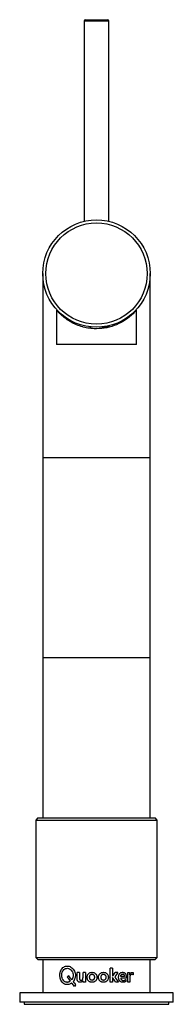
# Paper-space layout '_Back' of a CAD drawing. Header units: millimetres. Extents: x -25 to 25, y -1 to 320.
import ezdxf

# ---------------------------------------------------------------- set-up
doc = ezdxf.new("R2010")
doc.units = ezdxf.units.MM

psp = doc.layouts.new('_Back')

# ---------------------------------------------------------------- linework, layer by layer
at = {"color": 7, "linetype": 'Continuous', "lineweight": 25}
for p, q in [((-4, 319.75), (-4, 254.54)), ((-3.5, 320.25), (3.5, 320.25)), ((4, 254.54), (4, 319.75)), ((-17.5, 237.5), (-17.5, 60.05)), ((17.5, 60.05), (17.5, 237.5)), ((-13, 225.57), (-13, 214.4)), ((13, 225.58), (13, 225.6)), ((13, 214.4), (13, 225.58)), ((13, 214.4), (-13, 214.4)), ((-17.5, 112.3), (17.5, 112.3)), ((-19.05, 60.05), (-19.75, 59.35)), ((-19.75, 59.35), (-19.75, 14.6)), ((-19.75, 59.35), (19.75, 59.35)), ((-19.05, 60.05), (19.05, 60.05)), ((19.75, 59.35), (19.05, 60.05)), ((19.75, 14.6), (19.75, 59.35)), ((-19.75, 14.6), (-19.05, 13.9)), ((-19.75, 14.6), (19.75, 14.6)), ((-19.05, 13.9), (19.05, 13.9)), ((-17.5, 13.9), (-17.5, 3)), ((17.5, 3), (17.5, 13.9)), ((19.05, 13.9), (19.75, 14.6)), ((-6.32, 7.7), (-6.32, 9.66)), ((-5.56, 9.66), (-6.32, 9.66)), ((-5.56, 9.66), (-5.56, 8)), ((-3.6, 9.66), (-4.38, 9.66)), ((-4.38, 8.14), (-4.38, 9.66)), ((-3.6, 9.66), (-3.6, 6.56)), ((5.2, 11.07), (4.43, 11.07)), ((4.43, 6.56), (4.43, 11.07)), ((5.2, 11.07), (5.2, 8.42)), ((7, 9.66), (6.12, 9.66)), ((10.18, 6.56), (10.18, 9.66)), ((10.78, 9.72), (10.78, 8.95)), ((11.93, 9.64), (11.93, 8.9)), ((-4.34, 6.56), (-4.35, 6.98)), ((-3.6, 6.56), (-4.34, 6.56)), ((5.2, 6.56), (4.43, 6.56)), ((5.21, 8.42), (5.2, 8.42)), ((5.2, 8.06), (5.2, 6.56)), ((5.21, 8.06), (5.2, 8.06)), ((7.13, 6.56), (6.19, 6.56)), ((9.09, 8.41), (7.89, 8.41)), ((9.74, 7.86), (7.89, 7.86)), ((9.55, 7.39), (9.55, 6.74)), ((10.82, 6.56), (10.18, 6.56)), ((10.82, 7.7), (10.82, 6.56)), ((-25, 3), (-25, 0)), ((25, 3), (-25, 3)), ((25, 0), (-25, 0)), ((-23.5, 0), (-23.5, -0.7)), ((23.5, -0.7), (23.5, 0)), ((25, 0), (25, 3)), ((-23.5, -0.7), (23.5, -0.7))]:
    psp.add_line(p, q, dxfattribs=at)
at = {"color": 8, "linetype": 'Continuous', "lineweight": 25}
for p, q in [((4, 319.75), (-4, 319.75)), ((-2.2, 220.01), (-1.86, 219.98)), ((4.12, 220.42), (3.91, 220.45)), ((-17.5, 177.5), (17.5, 177.5))]:
    psp.add_line(p, q, dxfattribs=at)
at = {"color": 7, "linetype": 'Continuous', "lineweight": 25}
for radius in [17.5, 16.5]:
    psp.add_circle((0, 237.5), radius, dxfattribs=at)
for centre, start, end in [((-3.5, 319.75), 90, 180), ((3.5, 319.75), 0, 90)]:
    psp.add_arc(centre, 0.5, start, end, dxfattribs=at)
at = {"color": 8, "linetype": 'Continuous', "lineweight": 25}
psp.add_arc((0.13, 221.13), 4.05, 349.85, 350.9476, dxfattribs=at)
for points, knots in [([(0, 219.5), (-0.09, 219.5), (-0.87, 219.5), (-2.36, 219.62), (-3.73, 219.91), (-5.14, 220.29), (-6.56, 220.79), (-8.37, 221.69), (-9.92, 222.71), (-11.13, 223.67), (-12.05, 224.54), (-12.73, 225.27), (-13.1, 225.71), (-12.99, 225.58), (-12.98, 225.57)], [0, 0, 0, 0, 0.012815, 0.108751, 0.208569, 0.214359, 0.323895, 0.437277, 0.547076, 0.659463, 0.754507, 0.851896, 0.992689, 1, 1, 1, 1]), ([(12.99, 225.58), (12.99, 225.58), (13.03, 225.63), (12.93, 225.52), (12.76, 225.31), (12.5, 225.02), (11.85, 224.35), (10.87, 223.45), (9.19, 222.17), (6.75, 220.81), (3.46, 219.71), (1.13, 219.57), (0, 219.5)], [0, 0, 0, 0, 0.011013, 0.092084, 0.096893, 0.177017, 0.259302, 0.371617, 0.486918, 0.675921, 0.84219, 1, 1, 1, 1])]:
    psp.add_open_spline(points, degree=3, knots=knots, dxfattribs=at)
at = {"color": 7, "linetype": 'Continuous', "lineweight": 25}
for points in [[(1.86, 220.03), (2.62, 220.11), (3.37, 220.22), (4.12, 220.37)], [(5.21, 8.42), (5.52, 8.83), (5.82, 9.24), (6.12, 9.66)], [(7, 9.66), (6.65, 9.2), (6.29, 8.74), (5.93, 8.27)], [(10.18, 9.66), (10.38, 9.68), (10.58, 9.7), (10.78, 9.72)], [(-9.06, 8.6), (-9.22, 8.44), (-9.37, 8.28), (-9.52, 8.11)], [(-9.52, 8.11), (-9.2, 7.69), (-8.86, 7.27), (-8.52, 6.84)], [(-8.04, 7.32), (-8.39, 7.75), (-8.73, 8.18), (-9.06, 8.6)], [(-7.57, 6.73), (-7.28, 6.37), (-6.99, 6), (-6.69, 5.64)], [(6.19, 6.56), (5.87, 7.06), (5.54, 7.56), (5.21, 8.06)], [(5.93, 8.27), (6.34, 7.7), (6.74, 7.13), (7.13, 6.56)], [(-7.19, 5.15), (-7.48, 5.52), (-7.78, 5.88), (-8.07, 6.24)], [(-6.69, 5.64), (-6.86, 5.48), (-7.02, 5.32), (-7.19, 5.15)]]:
    psp.add_open_spline(points, degree=3, dxfattribs=at)
for points, knots in [([(4.12, 220.37), (4.12, 220.38), (4.13, 220.38), (4.14, 220.38), (4.14, 220.38), (4.15, 220.39), (4.15, 220.39), (4.15, 220.39), (4.15, 220.39), (4.15, 220.39), (4.15, 220.39), (4.15, 220.39), (4.15, 220.39), (4.15, 220.4), (4.15, 220.4), (4.15, 220.4), (4.15, 220.4), (4.15, 220.4), (4.15, 220.4), (4.15, 220.4), (4.15, 220.4), (4.15, 220.4), (4.15, 220.41), (4.14, 220.41), (4.14, 220.41), (4.13, 220.41), (4.12, 220.42), (4.12, 220.42)], [0, 0, 0, 0, 0.00002708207, 0.00002708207, 0.00002708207, 0.00003652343, 0.00003652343, 0.00003652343, 0.00004134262, 0.00004134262, 0.00004134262, 0.00004412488, 0.00004412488, 0.00004412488, 0.00004719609, 0.00004719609, 0.00004719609, 0.00005024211, 0.00005024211, 0.00005024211, 0.00005438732, 0.00005438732, 0.00005438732, 0.0000668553, 0.0000668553, 0.0000668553, 0.00009161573, 0.00009161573, 0.00009161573, 0.00009161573]), ([(-11.93, 8.75), (-11.93, 8.87), (-11.92, 9.12), (-11.87, 9.48), (-11.79, 9.83), (-11.64, 10.28), (-11.38, 10.78), (-10.95, 11.27), (-10.43, 11.62), (-9.85, 11.79), (-9.23, 11.79), (-8.61, 11.61), (-8.04, 11.27), (-7.54, 10.77), (-7.16, 10.16), (-6.91, 9.44), (-6.85, 8.77), (-6.9, 8.21), (-6.99, 7.84), (-7.11, 7.51), (-7.24, 7.23), (-7.4, 6.97), (-7.51, 6.81), (-7.57, 6.73)], [0, 0, 0, 0, 0.0313176, 0.0625155, 0.0938196, 0.1251381, 0.1875689, 0.2500264, 0.3124817, 0.3749683, 0.4374644, 0.4999459, 0.5624265, 0.6249042, 0.6873852, 0.7498616, 0.8213026, 0.8571111, 0.892771, 0.9200131, 0.9464214, 0.9731803, 1, 1, 1, 1]), ([(-9.54, 6.46), (-9.6, 6.47), (-9.7, 6.48), (-9.91, 6.5), (-10.16, 6.58), (-10.44, 6.74), (-10.77, 7.03), (-11.1, 7.52), (-11.31, 8.24), (-11.34, 9.01), (-11.19, 9.75), (-10.85, 10.39), (-10.36, 10.85), (-9.75, 11.07), (-9.1, 11.02), (-8.49, 10.71), (-8, 10.18), (-7.68, 9.5), (-7.59, 8.86), (-7.63, 8.35), (-7.7, 7.98), (-7.81, 7.69), (-7.94, 7.48), (-8, 7.37), (-8.04, 7.32)], [0, 0, 0, 0, 0.015728, 0.031391, 0.062552, 0.093936, 0.125294, 0.187682, 0.250115, 0.312584, 0.375067, 0.437533, 0.499994, 0.562457, 0.624941, 0.687398, 0.749859, 0.812333, 0.874831, 0.90615, 0.937444, 0.968698, 0.984318, 1, 1, 1, 1]), ([(-1.47, 6.49), (-1.57, 6.5), (-1.78, 6.52), (-2.1, 6.58), (-2.39, 6.72), (-2.64, 6.93), (-2.84, 7.18), (-3.02, 7.57), (-3.1, 8.1), (-3.02, 8.64), (-2.83, 9.03), (-2.63, 9.28), (-2.38, 9.49), (-2.1, 9.63), (-1.78, 9.7), (-1.57, 9.72), (-1.47, 9.73)], [0, 0, 0, 0, 0.062954, 0.125003, 0.187261, 0.250163, 0.312873, 0.375361, 0.499961, 0.62469, 0.687199, 0.749874, 0.81275, 0.875155, 0.937186, 1, 1, 1, 1]), ([(-1.47, 9.73), (-1.36, 9.72), (-1.15, 9.7), (-0.83, 9.63), (-0.54, 9.49), (-0.24, 9.24), (0, 8.9), (0.13, 8.49), (0.17, 8.1), (0.13, 7.71), (0.01, 7.32), (-0.23, 6.96), (-0.53, 6.72), (-0.8, 6.6), (-1.02, 6.54), (-1.24, 6.51), (-1.39, 6.5), (-1.47, 6.49)], [0, 0, 0, 0, 0.062795, 0.124814, 0.187201, 0.250055, 0.351526, 0.423655, 0.500001, 0.577396, 0.650252, 0.737653, 0.825364, 0.868914, 0.912213, 0.955907, 1, 1, 1, 1]), ([(2.27, 6.49), (2.16, 6.5), (1.95, 6.52), (1.63, 6.58), (1.34, 6.72), (1.09, 6.93), (0.89, 7.18), (0.7, 7.57), (0.62, 8.1), (0.71, 8.64), (0.9, 9.03), (1.1, 9.28), (1.35, 9.49), (1.64, 9.63), (1.95, 9.7), (2.16, 9.72), (2.27, 9.73)], [0, 0, 0, 0, 0.0629541, 0.1250026, 0.1872609, 0.2501634, 0.3128727, 0.3753613, 0.4999614, 0.6246902, 0.6871988, 0.7498744, 0.8127499, 0.8751551, 0.9371858, 1, 1, 1, 1]), ([(2.27, 9.73), (2.37, 9.72), (2.58, 9.7), (2.89, 9.63), (3.18, 9.49), (3.43, 9.29), (3.63, 9.03), (3.81, 8.64), (3.89, 8.1), (3.82, 7.57), (3.63, 7.18), (3.43, 6.92), (3.18, 6.72), (2.9, 6.58), (2.58, 6.52), (2.37, 6.5), (2.27, 6.49)], [0, 0, 0, 0, 0.062812, 0.124848, 0.187253, 0.250124, 0.312801, 0.375313, 0.500039, 0.624636, 0.687128, 0.749839, 0.812736, 0.874995, 0.937049, 1, 1, 1, 1]), ([(9.55, 6.74), (9.51, 6.72), (9.44, 6.67), (9.3, 6.6), (9.11, 6.54), (8.88, 6.5), (8.56, 6.48), (8.15, 6.53), (7.76, 6.72), (7.52, 6.97), (7.32, 7.28), (7.22, 7.64), (7.19, 8.01), (7.2, 8.38), (7.28, 8.83), (7.49, 9.25), (7.74, 9.49), (7.96, 9.63), (8.19, 9.71), (8.44, 9.73), (8.69, 9.73), (8.93, 9.68), (9.14, 9.57), (9.34, 9.41), (9.49, 9.2), (9.64, 8.87), (9.7, 8.5), (9.73, 8.14), (9.73, 7.95), (9.74, 7.86)], [0, 0, 0, 0, 0.015597, 0.031161, 0.06231, 0.09347, 0.124625, 0.187108, 0.249507, 0.280909, 0.31237, 0.374688, 0.406167, 0.437556, 0.499819, 0.561978, 0.593204, 0.624485, 0.654227, 0.686878, 0.719838, 0.749862, 0.781329, 0.812491, 0.843899, 0.875147, 0.937667, 0.968817, 1, 1, 1, 1]), ([(10.78, 8.95), (10.79, 8.97), (10.79, 9), (10.81, 9.05), (10.83, 9.11), (10.86, 9.17), (10.91, 9.25), (10.97, 9.33), (11.04, 9.41), (11.14, 9.5), (11.31, 9.64), (11.51, 9.73), (11.68, 9.72), (11.77, 9.71), (11.84, 9.69), (11.89, 9.66), (11.92, 9.65), (11.93, 9.64)], [0, 0, 0, 0, 0.026658, 0.056076, 0.08879, 0.12519, 0.185014, 0.250418, 0.312294, 0.375668, 0.500841, 0.749574, 0.812194, 0.874802, 0.937375, 0.968691, 1, 1, 1, 1]), ([(-8.07, 6.24), (-8.12, 6.21), (-8.22, 6.13), (-8.43, 6), (-8.82, 5.82), (-9.4, 5.68), (-10.09, 5.75), (-10.72, 6.03), (-11.24, 6.52), (-11.57, 7.06), (-11.75, 7.55), (-11.86, 7.93), (-11.9, 8.25), (-11.92, 8.52), (-11.93, 8.66), (-11.93, 8.75)], [0, 0, 0, 0, 0.031317, 0.062577, 0.125123, 0.24989, 0.37481, 0.499794, 0.624698, 0.749594, 0.812206, 0.874894, 0.937335, 0.958189, 1, 1, 1, 1]), ([(-8.52, 6.84), (-8.57, 6.81), (-8.66, 6.75), (-8.79, 6.68), (-8.92, 6.61), (-9.05, 6.56), (-9.17, 6.51), (-9.3, 6.48), (-9.42, 6.46), (-9.5, 6.46), (-9.54, 6.46)], [0, 0, 0, 0, 0.140666, 0.275801, 0.405863, 0.531363, 0.652872, 0.771018, 0.886484, 1, 1, 1, 1]), ([(-4.35, 6.98), (-4.38, 6.95), (-4.43, 6.89), (-4.52, 6.8), (-4.63, 6.71), (-4.77, 6.62), (-4.93, 6.55), (-5.11, 6.51), (-5.29, 6.49), (-5.46, 6.49), (-5.64, 6.52), (-5.81, 6.59), (-5.95, 6.69), (-6.08, 6.82), (-6.18, 6.99), (-6.26, 7.19), (-6.31, 7.44), (-6.32, 7.61), (-6.32, 7.7)], [0, 0, 0, 0, 0.042602, 0.084192, 0.125089, 0.187933, 0.250109, 0.312167, 0.37513, 0.439482, 0.500163, 0.563789, 0.625077, 0.686392, 0.749992, 0.82606, 0.908656, 1, 1, 1, 1]), ([(-5.56, 8), (-5.56, 7.95), (-5.56, 7.84), (-5.55, 7.68), (-5.53, 7.52), (-5.48, 7.36), (-5.4, 7.23), (-5.26, 7.14), (-5.11, 7.11), (-4.96, 7.12), (-4.81, 7.16), (-4.63, 7.28), (-4.51, 7.46), (-4.44, 7.66), (-4.41, 7.82), (-4.38, 7.98), (-4.38, 8.09), (-4.38, 8.14)], [0, 0, 0, 0, 0.062674, 0.125337, 0.193497, 0.250526, 0.314415, 0.375123, 0.437556, 0.500109, 0.563243, 0.625064, 0.749414, 0.809374, 0.874686, 0.936334, 1, 1, 1, 1]), ([(-1.47, 7.11), (-1.5, 7.12), (-1.56, 7.12), (-1.65, 7.13), (-1.74, 7.16), (-1.82, 7.19), (-1.89, 7.24), (-1.95, 7.29), (-2.01, 7.36), (-2.08, 7.45), (-2.14, 7.58), (-2.19, 7.75), (-2.22, 7.93), (-2.24, 8.12), (-2.24, 8.31), (-2.19, 8.55), (-2.1, 8.76), (-1.96, 8.93), (-1.81, 9.03), (-1.64, 9.09), (-1.53, 9.1), (-1.47, 9.1)], [0, 0, 0, 0, 0.034359, 0.066848, 0.097905, 0.128028, 0.157765, 0.187681, 0.218335, 0.250245, 0.309631, 0.375294, 0.435459, 0.50044, 0.571921, 0.64337, 0.750222, 0.813785, 0.875108, 0.935807, 1, 1, 1, 1]), ([(-1.47, 9.1), (-1.43, 9.1), (-1.37, 9.1), (-1.28, 9.09), (-1.2, 9.06), (-1.09, 9.02), (-0.97, 8.93), (-0.83, 8.77), (-0.73, 8.56), (-0.69, 8.33), (-0.68, 8.12), (-0.7, 7.93), (-0.73, 7.75), (-0.78, 7.58), (-0.86, 7.42), (-0.97, 7.29), (-1.11, 7.19), (-1.28, 7.12), (-1.4, 7.12), (-1.47, 7.11)], [0, 0, 0, 0, 0.032944, 0.064508, 0.095095, 0.12515, 0.186653, 0.250057, 0.349839, 0.424869, 0.499938, 0.565004, 0.625115, 0.690808, 0.750191, 0.812227, 0.871637, 0.932866, 1, 1, 1, 1]), ([(2.27, 7.11), (2.23, 7.12), (2.17, 7.12), (2.08, 7.13), (1.99, 7.16), (1.92, 7.19), (1.84, 7.24), (1.78, 7.29), (1.72, 7.36), (1.65, 7.45), (1.59, 7.58), (1.54, 7.75), (1.51, 7.93), (1.49, 8.12), (1.5, 8.31), (1.54, 8.55), (1.63, 8.76), (1.78, 8.93), (1.92, 9.03), (2.09, 9.09), (2.21, 9.1), (2.27, 9.1)], [0, 0, 0, 0, 0.034357, 0.066846, 0.097903, 0.128027, 0.157764, 0.187681, 0.218335, 0.250245, 0.309633, 0.375295, 0.435461, 0.50044, 0.571921, 0.64337, 0.750222, 0.813784, 0.875108, 0.935808, 1, 1, 1, 1]), ([(2.27, 9.1), (2.3, 9.1), (2.36, 9.1), (2.45, 9.09), (2.53, 9.06), (2.64, 9.02), (2.76, 8.93), (2.9, 8.77), (2.99, 8.56), (3.04, 8.33), (3.04, 8.12), (3.03, 7.93), (3, 7.75), (2.95, 7.58), (2.87, 7.42), (2.76, 7.29), (2.62, 7.19), (2.45, 7.12), (2.33, 7.12), (2.27, 7.11)], [0, 0, 0, 0, 0.032942, 0.064505, 0.095093, 0.12515, 0.186652, 0.250057, 0.349839, 0.424869, 0.499939, 0.565004, 0.625115, 0.690808, 0.750191, 0.812227, 0.871637, 0.932866, 1, 1, 1, 1]), ([(7.89, 8.41), (7.89, 8.44), (7.9, 8.51), (7.92, 8.6), (7.95, 8.7), (7.99, 8.82), (8.06, 8.93), (8.15, 9.02), (8.26, 9.09), (8.38, 9.13), (8.55, 9.15), (8.75, 9.12), (8.92, 8.97), (9, 8.82), (9.05, 8.69), (9.08, 8.55), (9.08, 8.46), (9.09, 8.41)], [0, 0, 0, 0, 0.0437623, 0.0854379, 0.1253357, 0.1897563, 0.2505308, 0.313039, 0.3756405, 0.4361579, 0.500842, 0.6309257, 0.7495145, 0.8096003, 0.8746996, 0.9347865, 1, 1, 1, 1]), ([(7.89, 7.86), (7.89, 7.83), (7.9, 7.76), (7.92, 7.66), (7.95, 7.55), (8.01, 7.43), (8.12, 7.28), (8.31, 7.14), (8.57, 7.07), (8.83, 7.08), (9.08, 7.14), (9.28, 7.23), (9.43, 7.32), (9.51, 7.37), (9.55, 7.39)], [0, 0, 0, 0, 0.043558, 0.085138, 0.125192, 0.188398, 0.250242, 0.374694, 0.499469, 0.624502, 0.7496, 0.874758, 0.934413, 1, 1, 1, 1]), ([(11.5, 9.03), (11.47, 9.03), (11.41, 9.02), (11.33, 9.01), (11.26, 8.98), (11.19, 8.94), (11.13, 8.89), (11.07, 8.83), (11.02, 8.76), (10.97, 8.68), (10.92, 8.56), (10.87, 8.38), (10.84, 8.16), (10.82, 7.92), (10.82, 7.77), (10.82, 7.7)], [0, 0, 0, 0, 0.062269, 0.120924, 0.176664, 0.230302, 0.282748, 0.334978, 0.387975, 0.442684, 0.499964, 0.616779, 0.749871, 0.874922, 1, 1, 1, 1]), ([(11.93, 8.9), (11.92, 8.91), (11.88, 8.94), (11.83, 8.96), (11.78, 8.98), (11.71, 9.01), (11.61, 9.03), (11.54, 9.03), (11.5, 9.03)], [0, 0, 0, 0, 0.114919, 0.235976, 0.364098, 0.500065, 0.741731, 1, 1, 1, 1])]:
    psp.add_open_spline(points, degree=3, knots=knots, dxfattribs=at)

doc.saveas('drawing.dxf')
